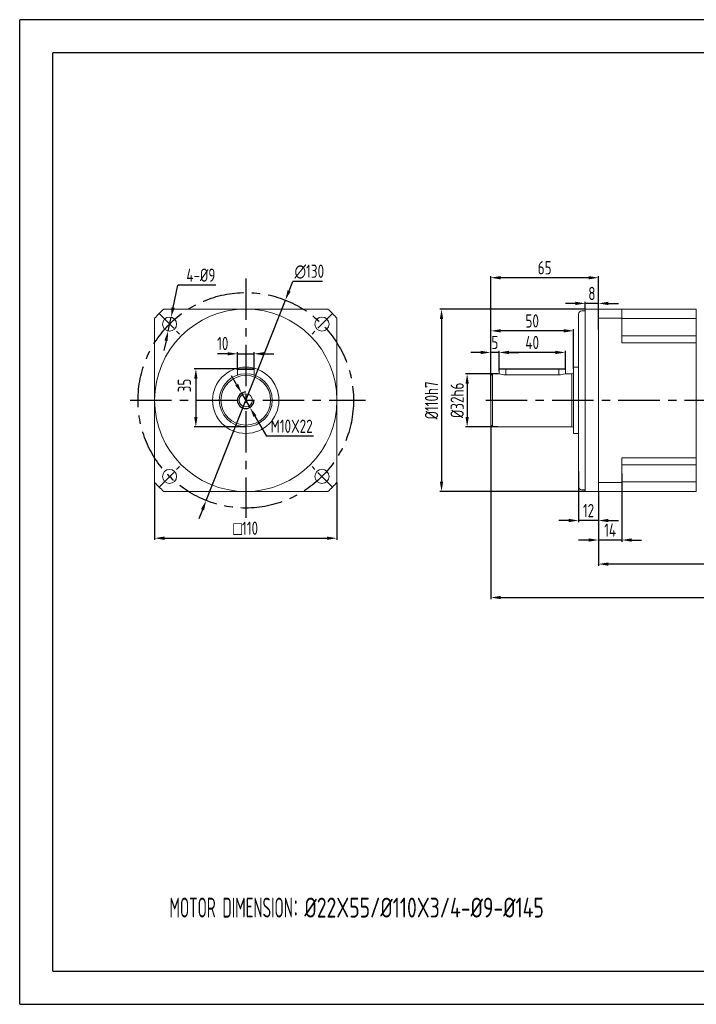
# Model space of a CAD drawing. Header units: millimetres. Extents: x -20 to 820, y -20 to 574.
# Tile 1 of 3: x -20 to 388, y -20 to 574. Entities that reach past the tile are written whole.
import ezdxf

# ---------------------------------------------------------------- set-up
doc = ezdxf.new("R2010")
doc.units = ezdxf.units.MM
doc.header["$LTSCALE"] = 20
doc.linetypes.add('CENTER', pattern=[2, 1.25, -0.25, 0.25, -0.25])
doc.layers.get('0').update_dxf_attribs({"lineweight": 20})
doc.layers.add('1轮廓实线层', color=7, linetype='Continuous', lineweight=20)
for name, color, linetype in [('2细线层', 4, 'Continuous'), ('3中心线层', 1, 'CENTER'), ('7标注层', 4, 'Continuous'), ('图框层', 7, 'Continuous')]:
    doc.layers.add(name, color=color, linetype=linetype)
doc.styles.get("Standard").update_dxf_attribs({"font": 'isocp.shx', "width": 0.8, "bigfont": 'gbcbig.shx'})
doc.styles.add('TH_GBDIM', font='isocp.shx', dxfattribs={"width": 0.8, "bigfont": 'gbcbig.shx'})
doc.dimstyles.new('TH_GBDIM', dxfattribs={"dimscale": 2, "dimtxt": 4, "dimasz": 3, "dimexe": 0.5, "dimexo": 0, "dimgap": 1, "dimtad": 1, "dimtoh": 1, "dimdec": 3, "dimdsep": 46, "dimtxsty": 'TH_GBDIM', "dimcen": 0, "dimclrd": 256, "dimclre": 256, "dimclrt": 256, "dimadec": 3, "dimazin": 2, "dimtfac": 0.714286, "dimtdec": 3, "dimtmove": 0, "dimatfit": 3, "dimfxl": 1, "dimtolj": 1, "dimtzin": 0, "dimlwd": -1, "dimarcsym": 0})
doc.dimstyles.new('TH_GBDIM$0', dxfattribs={"dimscale": 2, "dimtxt": 4, "dimasz": 3, "dimexe": 0.5, "dimexo": 0, "dimgap": 1, "dimtad": 1, "dimtoh": 1, "dimdec": 3, "dimdsep": 46, "dimtxsty": 'TH_GBDIM', "dimcen": 0, "dimclrd": 256, "dimclre": 256, "dimclrt": 256, "dimadec": 3, "dimazin": 2, "dimtfac": 0.714286, "dimtdec": 3, "dimtmove": 0, "dimatfit": 3, "dimfxl": 1, "dimtolj": 1, "dimtzin": 0, "dimlwd": -1, "dimarcsym": 0})

# ---------------------------------------------------------------- blocks, each defined once
blk = doc.blocks.new('*D23')
at = {"layer": '7标注层', "lineweight": -2}
for p, q in [((268.44, 360.38), (248.91, 360.38)), ((268.44, 328.38), (248.91, 328.38))]:
    blk.add_line(p, q, dxfattribs=at)
at = {"layer": '7标注层'}
blk.add_line((249.91, 354.38), (249.91, 334.38), dxfattribs=at)
for points in [[(250.91, 354.38), (248.91, 354.38), (249.91, 360.38)], [(248.91, 334.38), (250.91, 334.38), (249.91, 328.38)]]:
    blk.add_solid(points, dxfattribs=at)
at = {"layer": 'Defpoints', "color": 0}
for p in [(268.44, 360.38), (249.91, 328.38), (268.44, 328.38)]:
    blk.add_point(p, dxfattribs=at)
at = {"layer": '7标注层', "insert": (243.91, 344.38), "char_height": 8, "attachment_point": 5, "rotation": 90}
blk.add_mtext('\\A1;{%%c32}{}{h6{\\H0.7x;}{}}', dxfattribs=at)
blk = doc.blocks.new('*D24')
at = {"layer": '7标注层', "lineweight": -2}
for p, q in [((317.17, 301.44), (317.17, 270.87)), ((329.17, 289.38), (329.17, 270.87))]:
    blk.add_line(p, q, dxfattribs=at)
at = {"layer": '7标注层'}
for p, q in [((311.17, 271.87), (305.17, 271.87)), ((329.17, 271.87), (317.17, 271.87)), ((335.17, 271.87), (341.17, 271.87))]:
    blk.add_line(p, q, dxfattribs=at)
for points in [[(311.17, 270.87), (311.17, 272.87), (317.17, 271.87)], [(335.17, 272.87), (335.17, 270.87), (329.17, 271.87)]]:
    blk.add_solid(points, dxfattribs=at)
at = {"layer": 'Defpoints', "color": 0}
for p in [(317.17, 301.44), (329.17, 289.38), (317.17, 271.87)]:
    blk.add_point(p, dxfattribs=at)
at = {"layer": '7标注层', "insert": (323.17, 277.87), "char_height": 8, "attachment_point": 5}
blk.add_mtext('\\A1;12', dxfattribs=at)
blk = doc.blocks.new('*D25')
at = {"layer": '7标注层', "lineweight": -2}
for p, q in [((343.17, 300.23), (343.17, 259.09)), ((329.17, 284.38), (329.17, 259.09))]:
    blk.add_line(p, q, dxfattribs=at)
at = {"layer": '7标注层'}
for p, q in [((323.17, 260.09), (317.17, 260.09)), ((343.17, 260.09), (329.17, 260.09)), ((349.17, 260.09), (355.17, 260.09))]:
    blk.add_line(p, q, dxfattribs=at)
for points in [[(323.17, 259.09), (323.17, 261.09), (329.17, 260.09)], [(349.17, 261.09), (349.17, 259.09), (343.17, 260.09)]]:
    blk.add_solid(points, dxfattribs=at)
at = {"layer": 'Defpoints', "color": 0}
for p in [(343.17, 300.23), (329.17, 284.38), (329.17, 260.09)]:
    blk.add_point(p, dxfattribs=at)
at = {"layer": '7标注层', "insert": (336.17, 266.09), "char_height": 8, "attachment_point": 5}
blk.add_mtext('\\A1;14', dxfattribs=at)
blk = doc.blocks.new('*D26')
at = {"layer": '7标注层', "lineweight": -2}
for p, q in [((264.17, 344.38), (264.17, 419.33)), ((329.17, 399.15), (329.17, 419.33))]:
    blk.add_line(p, q, dxfattribs=at)
at = {"layer": '7标注层'}
blk.add_line((323.17, 418.33), (270.17, 418.33), dxfattribs=at)
for points in [[(270.17, 419.33), (270.17, 417.33), (264.17, 418.33)], [(323.17, 417.33), (323.17, 419.33), (329.17, 418.33)]]:
    blk.add_solid(points, dxfattribs=at)
at = {"layer": 'Defpoints', "color": 0}
for p in [(264.17, 418.33), (329.17, 399.15), (264.17, 344.38)]:
    blk.add_point(p, dxfattribs=at)
at = {"layer": '7标注层', "insert": (296.67, 424.33), "char_height": 8, "attachment_point": 5}
blk.add_mtext('\\A1;65', dxfattribs=at)
blk = doc.blocks.new('*D27')
at = {"layer": '7标注层', "lineweight": -2}
for p, q in [((269.17, 362.99), (269.17, 374.25)), ((309.17, 362.85), (309.17, 374.25))]:
    blk.add_line(p, q, dxfattribs=at)
at = {"layer": '7标注层'}
blk.add_line((303.17, 373.25), (275.17, 373.25), dxfattribs=at)
for points in [[(275.17, 374.25), (275.17, 372.25), (269.17, 373.25)], [(303.17, 372.25), (303.17, 374.25), (309.17, 373.25)]]:
    blk.add_solid(points, dxfattribs=at)
at = {"layer": 'Defpoints', "color": 0}
for p in [(269.17, 373.25), (269.17, 362.99), (309.17, 362.85)]:
    blk.add_point(p, dxfattribs=at)
at = {"layer": '7标注层', "insert": (289.17, 379.25), "char_height": 8, "attachment_point": 5}
blk.add_mtext('\\A1;40', dxfattribs=at)
blk = doc.blocks.new('*D28')
at = {"layer": '7标注层', "lineweight": -2}
for p, q in [((264.17, 344.38), (264.17, 374.25)), ((269.17, 361.96), (269.17, 374.25))]:
    blk.add_line(p, q, dxfattribs=at)
at = {"layer": '7标注层'}
for p, q in [((258.17, 373.25), (252.17, 373.25)), ((269.17, 373.25), (264.17, 373.25)), ((275.17, 373.25), (281.17, 373.25))]:
    blk.add_line(p, q, dxfattribs=at)
for points in [[(258.17, 372.25), (258.17, 374.25), (264.17, 373.25)], [(275.17, 374.25), (275.17, 372.25), (269.17, 373.25)]]:
    blk.add_solid(points, dxfattribs=at)
at = {"layer": 'Defpoints', "color": 0}
for p in [(264.17, 373.25), (269.17, 361.96), (264.17, 344.38)]:
    blk.add_point(p, dxfattribs=at)
at = {"layer": '7标注层', "insert": (266.67, 379.25), "char_height": 8, "attachment_point": 5}
blk.add_mtext('\\A1;5', dxfattribs=at)
blk = doc.blocks.new('*D29')
at = {"layer": '7标注层', "lineweight": -2}
for p, q in [((264.17, 355.88), (264.17, 387.28)), ((314.17, 363.38), (314.17, 387.28))]:
    blk.add_line(p, q, dxfattribs=at)
at = {"layer": '7标注层'}
blk.add_line((308.17, 386.28), (270.17, 386.28), dxfattribs=at)
for points in [[(270.17, 387.28), (270.17, 385.28), (264.17, 386.28)], [(308.17, 385.28), (308.17, 387.28), (314.17, 386.28)]]:
    blk.add_solid(points, dxfattribs=at)
at = {"layer": 'Defpoints', "color": 0}
for p in [(264.17, 386.28), (314.17, 363.38), (264.17, 355.88)]:
    blk.add_point(p, dxfattribs=at)
at = {"layer": '7标注层', "insert": (289.17, 392.28), "char_height": 8, "attachment_point": 5}
blk.add_mtext('\\A1;50', dxfattribs=at)
blk = doc.blocks.new('*D30')
at = {"layer": '7标注层'}
for p, q in [((315.17, 402.85), (309.17, 402.85)), ((329.17, 402.85), (321.17, 402.85)), ((335.17, 402.85), (341.17, 402.85))]:
    blk.add_line(p, q, dxfattribs=at)
at = {"layer": '7标注层', "lineweight": -2}
for p, q in [((321.17, 399.15), (321.17, 403.85)), ((329.17, 387.17), (329.17, 403.85))]:
    blk.add_line(p, q, dxfattribs=at)
at = {"layer": '7标注层'}
for points in [[(315.17, 401.85), (315.17, 403.85), (321.17, 402.85)], [(335.17, 403.85), (335.17, 401.85), (329.17, 402.85)]]:
    blk.add_solid(points, dxfattribs=at)
at = {"layer": 'Defpoints', "color": 0}
for p in [(321.17, 402.85), (321.17, 399.15), (329.17, 387.17)]:
    blk.add_point(p, dxfattribs=at)
at = {"layer": '7标注层', "insert": (325.17, 408.85), "char_height": 8, "attachment_point": 5}
blk.add_mtext('\\A1;8', dxfattribs=at)
blk = doc.blocks.new('*D31')
at = {"layer": '7标注层', "lineweight": -2}
for p, q in [((61.38, 294.88), (61.38, 260.2)), ((171.38, 294.88), (171.38, 260.2))]:
    blk.add_line(p, q, dxfattribs=at)
at = {"layer": '7标注层'}
blk.add_line((67.38, 261.2), (165.38, 261.2), dxfattribs=at)
for points in [[(67.38, 262.2), (67.38, 260.2), (61.38, 261.2)], [(165.38, 260.2), (165.38, 262.2), (171.38, 261.2)]]:
    blk.add_solid(points, dxfattribs=at)
at = {"layer": 'Defpoints', "color": 0}
for p in [(61.38, 294.88), (171.38, 294.88), (171.38, 261.2)]:
    blk.add_point(p, dxfattribs=at)
at = {"layer": '7标注层', "insert": (116.38, 267.2), "char_height": 8, "attachment_point": 5}
blk.add_mtext('\\A1;{\\Famgdt;o}110', dxfattribs=at)
blk = doc.blocks.new('*D32')
at = {"layer": '7标注层'}
for p, q in [((72.57, 400.37), (75.46, 413.88)), ((98.25, 413.88), (75.46, 413.88)), ((69.53, 386.19), (71.31, 394.5)), ((68.27, 380.32), (67.02, 374.46))]:
    blk.add_line(p, q, dxfattribs=at)
for points in [[(71.59, 400.58), (73.54, 400.16), (71.31, 394.5)], [(69.25, 380.11), (67.3, 380.53), (69.53, 386.19)]]:
    blk.add_solid(points, dxfattribs=at)
at = {"layer": 'Defpoints', "color": 0}
for p in [(71.31, 394.5), (69.53, 386.19)]:
    blk.add_point(p, dxfattribs=at)
at = {"layer": '7标注层', "insert": (89.28, 419.88), "char_height": 8, "attachment_point": 5}
blk.add_mtext('\\A1;{4-%%c9}{}{}', dxfattribs=at)
blk = doc.blocks.new('*D33')
at = {"layer": '7标注层'}
for p, q in [((105.38, 372.45), (99.38, 372.45)), ((111.38, 372.45), (121.38, 372.45)), ((127.38, 372.45), (133.38, 372.45))]:
    blk.add_line(p, q, dxfattribs=at)
at = {"layer": '7标注层', "lineweight": -2}
for p, q in [((111.38, 362.71), (111.38, 373.45)), ((121.38, 362.71), (121.38, 373.45))]:
    blk.add_line(p, q, dxfattribs=at)
at = {"layer": '7标注层'}
for points in [[(105.38, 371.45), (105.38, 373.45), (111.38, 372.45)], [(127.38, 373.45), (127.38, 371.45), (121.38, 372.45)]]:
    blk.add_solid(points, dxfattribs=at)
at = {"layer": 'Defpoints', "color": 0}
for p in [(121.38, 372.45), (111.38, 362.71), (121.38, 362.71)]:
    blk.add_point(p, dxfattribs=at)
at = {"layer": '7标注层', "insert": (102.49, 378.7), "char_height": 8, "attachment_point": 5}
blk.add_mtext('\\A1;10', dxfattribs=at)
blk = doc.blocks.new('*D34')
at = {"layer": '7标注层', "lineweight": -2}
for p, q in [((111.88, 363.38), (85.27, 363.38)), ((116.38, 328.38), (85.27, 328.38))]:
    blk.add_line(p, q, dxfattribs=at)
at = {"layer": '7标注层'}
blk.add_line((86.27, 357.38), (86.27, 334.38), dxfattribs=at)
for points in [[(87.27, 357.38), (85.27, 357.38), (86.27, 363.38)], [(85.27, 334.38), (87.27, 334.38), (86.27, 328.38)]]:
    blk.add_solid(points, dxfattribs=at)
at = {"layer": 'Defpoints', "color": 0}
for p in [(111.88, 363.38), (86.27, 328.38), (116.38, 328.38)]:
    blk.add_point(p, dxfattribs=at)
at = {"layer": '7标注层', "insert": (79.37, 353.32), "char_height": 8, "attachment_point": 5, "rotation": 90}
blk.add_mtext('\\A1;35', dxfattribs=at)
blk = doc.blocks.new('A$C3B472293')
for p, q in [((3, 20), (0, 20)), ((0, 20), (0, -20)), ((3, 20), (3, -20)), ((8, 18.8), (8, 15.98)), ((12, 18.8), (8, 18.8)), ((8.2, 19), (12, 19)), ((12, 18.8), (12, 19)), ((12, 19), (44, 19)), ((12, 18.8), (12, 15.34)), ((44, 18.8), (12, 18.8)), ((44, 19), (47.8, 19)), ((44, 18.8), (44, 15.34)), ((48, 18.8), (44, 18.8)), ((48, 16), (48, 18.8)), ((8, 16), (4, 16)), ((12, 15.34), (44, 15.34)), ((52, 16), (48, 16)), ((52, 16), (53, 15)), ((52, 16), (52, -16)), ((53, 15), (53, -15)), ((52, -16), (4, -16)), ((53, -15), (52, -16)), ((0, -20), (3, -20))]:
    blk.add_line(p, q)
for centre, radius, start, end in [((8.2, 18.8), 0.2, 90, 180), ((47.8, 18.8), 0.2, 0, 90), ((12.13, 28.6), 13.25, 252.11386, 269.45919), ((43.84, 28.8), 13.46, 270.66855, 287.99437)]:
    blk.add_arc(centre, radius, start, end)
at = {"layer": '1轮廓实线层'}
blk.add_line((4, 16), (4, -16), dxfattribs=at)
at = {"layer": '1轮廓实线层', "ltscale": 0.1}
for centre, start, end in [((4, 17), 180, 270), ((4, -17), 90, 180)]:
    blk.add_arc(centre, 1, start, end, dxfattribs=at)
blk = doc.blocks.new('*D35')
at = {"layer": '7标注层'}
for p, q in [((110.88, 353.91), (107.87, 359.1)), ((113.88, 348.71), (118.89, 340.06)), ((121.89, 334.86), (128.9, 322.74)), ((157.14, 322.74), (128.9, 322.74))]:
    blk.add_line(p, q, dxfattribs=at)
for points in [[(110.01, 353.41), (111.74, 354.41), (113.88, 348.71)], [(122.75, 335.36), (121.02, 334.36), (118.89, 340.06)]]:
    blk.add_solid(points, dxfattribs=at)
at = {"layer": 'Defpoints', "color": 0}
for p in [(113.88, 348.71), (118.89, 340.06)]:
    blk.add_point(p, dxfattribs=at)
at = {"layer": '7标注层', "insert": (144.02, 328.74), "char_height": 8, "attachment_point": 5, "style": 'TH_GBDIM'}
blk.add_mtext('\\A1;{M10X22}{}{}', dxfattribs=at)
blk = doc.blocks.new('*D37')
at = {"layer": '7标注层'}
for p, q in [((142.49, 410.41), (144.69, 415.99)), ((162.7, 415.99), (144.69, 415.99)), ((92.48, 283.94), (140.28, 404.83)), ((90.28, 278.36), (88.07, 272.78))]:
    blk.add_line(p, q, dxfattribs=at)
for points in [[(141.56, 410.78), (143.42, 410.04), (140.28, 404.83)], [(91.21, 277.99), (89.35, 278.72), (92.48, 283.94)]]:
    blk.add_solid(points, dxfattribs=at)
at = {"layer": 'Defpoints', "color": 0}
for p in [(140.28, 404.83), (92.48, 283.94)]:
    blk.add_point(p, dxfattribs=at)
at = {"layer": '7标注层', "insert": (154.7, 421.99), "char_height": 8, "attachment_point": 5, "style": 'TH_GBDIM'}
blk.add_mtext('\\A1;∅130', dxfattribs=at)
blk = doc.blocks.new('*D39')
at = {"layer": '7标注层', "lineweight": -2}
for p, q in [((483.17, 299.33), (483.17, 244.59)), ((329.17, 270.38), (329.17, 244.59))]:
    blk.add_line(p, q, dxfattribs=at)
at = {"layer": '7标注层'}
blk.add_line((477.17, 245.59), (335.17, 245.59), dxfattribs=at)
for points in [[(335.17, 246.59), (335.17, 244.59), (329.17, 245.59)], [(477.17, 244.59), (477.17, 246.59), (483.17, 245.59)]]:
    blk.add_solid(points, dxfattribs=at)
at = {"layer": 'Defpoints', "color": 0}
for p in [(483.17, 299.33), (329.17, 270.38), (329.17, 245.59)]:
    blk.add_point(p, dxfattribs=at)
at = {"layer": '7标注层', "insert": (405.64, 251.59), "char_height": 8, "attachment_point": 5, "style": 'TH_GBDIM'}
blk.add_mtext('\\A1;154', dxfattribs=at)
blk = doc.blocks.new('*D40')
at = {"layer": '7标注层', "lineweight": -2}
for p, q in [((321.17, 399.38), (233.46, 399.38)), ((321.17, 289.38), (233.46, 289.38))]:
    blk.add_line(p, q, dxfattribs=at)
at = {"layer": '7标注层'}
blk.add_line((234.46, 393.38), (234.46, 295.38), dxfattribs=at)
for points in [[(235.46, 393.38), (233.46, 393.38), (234.46, 399.38)], [(233.46, 295.38), (235.46, 295.38), (234.46, 289.38)]]:
    blk.add_solid(points, dxfattribs=at)
at = {"layer": 'Defpoints', "color": 0}
for p in [(321.17, 399.38), (234.46, 289.38), (321.17, 289.38)]:
    blk.add_point(p, dxfattribs=at)
at = {"layer": '7标注层', "insert": (228.46, 344.38), "char_height": 8, "attachment_point": 5, "rotation": 90}
blk.add_mtext('\\A1;{%%c110}{}{h7{\\H0.7x;}{}}', dxfattribs=at)
blk = doc.blocks.new('*D150')
at = {"layer": '7标注层', "lineweight": -2}
for p, q in [((538.17, 344.38), (538.17, 224.41)), ((264.17, 329.38), (264.17, 224.41))]:
    blk.add_line(p, q, dxfattribs=at)
at = {"layer": '7标注层', "color": 4}
blk.add_line((270.17, 225.41), (532.17, 225.41), dxfattribs=at)
for points in [[(270.17, 226.41), (270.17, 224.41), (264.17, 225.41)], [(532.17, 224.41), (532.17, 226.41), (538.17, 225.41)]]:
    blk.add_solid(points, dxfattribs=at)
at = {"layer": 'Defpoints', "color": 0}
for p in [(538.17, 344.38), (264.17, 329.38), (538.17, 225.41)]:
    blk.add_point(p, dxfattribs=at)
at = {"layer": '7标注层', "color": 4, "insert": (401.17, 231.41), "char_height": 8, "attachment_point": 5, "style": 'TH_GBDIM'}
blk.add_mtext('\\A1;274', dxfattribs=at)

msp = doc.modelspace()

# ---------------------------------------------------------------- linework, layer by layer
at = {"ltscale": 0.1}
for p, q in [((329.1652, 399.384), (343.1652, 399.384)), ((329.1652, 393.8916), (343.1652, 393.8916)), ((329.1652, 294.8765), (343.1652, 294.8765)), ((329.1652, 289.384), (348.3652, 289.384))]:
    msp.add_line(p, q, dxfattribs=at)
for p, q in [((343.1652, 399.384), (348.3652, 399.384)), ((343.1652, 399.384), (343.1652, 397.3429)), ((348.3652, 399.384), (388.1652, 399.384)), ((388.1652, 399.384), (388.1652, 289.384)), ((388.1652, 399.384), (388.1652, 397.3429)), ((343.1652, 397.3429), (343.1652, 393.657)), ((343.1652, 393.657), (348.3652, 393.657)), ((343.1652, 393.657), (343.1652, 383.3323)), ((348.3652, 393.657), (388.1652, 393.657)), ((388.1652, 397.3429), (388.1652, 393.657)), ((388.1652, 393.657), (388.1652, 344.384)), ((343.1652, 383.3323), (343.1652, 382.0718)), ((343.1652, 382.0718), (343.1652, 379.0251)), ((388.1652, 383.3323), (388.1652, 382.0718)), ((388.1652, 382.0718), (388.1652, 379.0251)), ((343.1652, 379.0251), (348.3652, 379.0251)), ((348.3652, 379.0251), (388.1652, 379.0251)), ((388.1652, 344.384), (388.1652, 295.1111)), ((343.1652, 309.743), (343.1652, 306.6963)), ((343.1652, 309.743), (348.3652, 309.743)), ((348.3652, 309.743), (388.1652, 309.743)), ((388.1652, 309.743), (388.1652, 306.6963)), ((343.1652, 306.6963), (343.1652, 305.4358)), ((343.1652, 305.4358), (343.1652, 295.1111)), ((388.1652, 306.6963), (388.1652, 305.4358)), ((343.1652, 295.1111), (348.3652, 295.1111)), ((343.1652, 295.1111), (343.1652, 291.4252)), ((343.1652, 291.4252), (343.1652, 289.384)), ((348.3652, 295.1111), (388.1652, 295.1111)), ((388.1652, 295.1111), (388.1652, 291.4252)), ((388.1652, 291.4252), (388.1652, 289.384)), ((348.3652, 289.384), (388.1652, 289.384))]:
    msp.add_line(p, q)
for points in [[(343.1652, 383.3323), (348.3652, 383.3323)], [(348.3652, 383.3323), (388.1652, 383.3323)], [(348.3652, 305.4358), (343.1652, 305.4358)], [(388.1652, 305.4358), (348.3652, 305.4358)]]:
    msp.add_open_spline(points, degree=1)
at = {"layer": '1轮廓实线层'}
for p, q in [((66.8745, 399.384), (165.8896, 399.384)), ((319.1652, 398.384), (321.1652, 398.384)), ((329.1652, 399.384), (321.1652, 399.384)), ((321.1652, 399.384), (321.1652, 289.384)), ((329.1652, 399.384), (329.1652, 289.384)), ((388.1652, 399.384), (388.1652, 394.384)), ((388.1652, 399.384), (388.1652, 394.384)), ((61.382, 294.8765), (61.382, 393.8916)), ((171.382, 393.8916), (171.382, 294.8765)), ((317.1652, 396.384), (317.1652, 292.384)), ((111.382, 362.884), (111.382, 359.5827)), ((111.382, 362.884), (121.382, 362.884)), ((111.882, 363.384), (120.882, 363.384)), ((116.382, 363.384), (112.882, 363.384)), ((121.382, 362.884), (121.382, 359.5827)), ((343.1652, 309.743), (343.1652, 289.384)), ((388.1652, 294.384), (388.1652, 289.384)), ((388.1652, 294.384), (388.1652, 289.384)), ((165.8896, 289.384), (66.8745, 289.384)), ((319.1652, 290.384), (321.1652, 290.384)), ((329.1652, 289.384), (321.1652, 289.384))]:
    msp.add_line(p, q, dxfattribs=at)
for centre, radius in [((116.382, 344.384), 55), ((70.4201, 390.346), 4.25), ((162.344, 390.346), 4.25), ((116.382, 344.384), 20), ((116.382, 344.384), 16), ((116.382, 344.384), 15), ((116.382, 344.384), 4), ((70.4201, 298.4221), 4.25), ((162.344, 298.4221), 4.25)]:
    msp.add_circle(centre, radius, dxfattribs=at)
for centre, radius, start, end in [((116.382, 344.384), 74, 131.9915721, 138.0084279), ((116.382, 344.384), 74, 41.9915721, 48.0084279), ((319.1652, 396.384), 2, 90, 180), ((111.882, 362.884), 0.5, 90, 180), ((120.882, 362.884), 0.5, 0, 90), ((116.382, 344.384), 74, 221.9915721, 228.0084279), ((116.382, 344.384), 74, 311.9915721, 318.0084279), ((319.1652, 292.384), 2, 180, 270)]:
    msp.add_arc(centre, radius, start, end, dxfattribs=at)
at = {"layer": '2细线层'}
for p, q in [((-20, -20), (-20, 574)), ((820, 574), (-20, 574)), ((-20, -20), (820, -20))]:
    msp.add_line(p, q, dxfattribs=at)
at = {"layer": '3中心线层'}
for p, q in [((116.382, 417.8309), (116.382, 273.3892)), ((46.6094, 344.384), (188.6492, 344.384)), ((261.1203, 344.3841), (529.3429, 344.3841))]:
    msp.add_line(p, q, dxfattribs=at)
at = {"layer": '3中心线层', "ltscale": 0.5}
for p, q in [((64.0561, 396.7099), (77.0009, 383.7652)), ((168.7079, 396.7099), (155.7632, 383.7652)), ((64.0561, 292.0581), (77.0009, 305.0029)), ((168.7079, 292.0581), (155.7632, 305.0029))]:
    msp.add_line(p, q, dxfattribs=at)
at = {"layer": '3中心线层'}
msp.add_circle((116.382, 344.384), 65, dxfattribs=at)
at = {"layer": '7标注层'}
msp.add_arc((116.382, 344.384), 5, 90, 0, dxfattribs=at)
at = {"layer": '图框层'}
for p, q in [((0, 0), (0, 554)), ((800, 554), (0, 554)), ((0, 0), (800, 0))]:
    msp.add_line(p, q, dxfattribs=at)

# ---------------------------------------------------------------- block references
at = {"layer": '1轮廓实线层', "xscale": -1}
msp.add_blockref('A$C3B472293', (317.1652, 344.384), dxfattribs=at)

# ---------------------------------------------------------------- texts
at = {"layer": '7标注层', "linetype": 'ByBlock', "insert": (70.3572, 44.3485), "char_height": 12, "width": 322.142199, "attachment_point": 1}
msp.add_mtext('{\\W0.6;MOTOR DIMENSION}：%%C22X55/%%C110X3/4-%%C9-%%C145', dxfattribs=at)

# ---------------------------------------------------------------- dimensions: what is measured, and where the dimension line sits
at = {"layer": '7标注层'}
for base, p1, p2, picture, middle in [((264.1652, 418.3286), (329.1652, 399.1528), (264.1652, 344.384), '*D26', (296.6652, 424.3286)), ((264.1652, 386.2829), (314.1652, 363.384), (264.1652, 355.884), '*D29', (289.1652, 392.2829)), ((269.1652, 373.2488), (309.1652, 362.8512), (269.1652, 362.9863), '*D27', (289.1652, 379.2488)), ((329.1652, 260.0898), (343.1652, 300.2271), (329.1652, 284.384), '*D25', (336.1652, 266.0898))]:
    dim = msp.add_linear_dim(base=base, p1=p1, p2=p2, angle=180, dimstyle='TH_GBDIM', override={"dimtxsty": 'Standard'}, dxfattribs=at)
    dim.commit()
    dim.dimension.update_dxf_attribs({"geometry": picture, "text_midpoint": middle})
dim = msp.add_diameter_dim_2p(p1=(69.5302, 386.1902), p2=(71.31, 394.5018), text='{4-%%c9}{}{}', dimstyle='TH_GBDIM', override={"dimtxsty": 'Standard'}, dxfattribs=at)
dim.commit()
dim.dimension.update_dxf_attribs({"geometry": '*D32', "text_midpoint": (89.2766, 413.881), "dimtype": 163})
dim = msp.add_diameter_dim_2p(p1=(92.4832, 283.937), p2=(140.2809, 404.8311), dimstyle='TH_GBDIM', dxfattribs=at)
dim.commit()
dim.dimension.update_dxf_attribs({"geometry": '*D37', "text_midpoint": (154.6955, 421.9905)})
for base, p1, p2, angle, override, picture, middle in [((321.1652, 402.8459), (329.1652, 387.1718), (321.1652, 399.1528), 180, {"dimtxsty": 'Standard'}, '*D30', (325.1652, 402.8459)), ((264.1652, 373.2488), (269.1652, 361.9623), (264.1652, 344.384), 180, {"dimtxsty": 'Standard'}, '*D28', (266.6652, 373.2488)), ((86.2745, 328.384), (111.882, 363.384), (116.382, 328.384), 90, {"dimtxsty": 'Standard', "dimtmove": 2}, '*D34', (79.3687, 353.318)), ((317.1652, 271.8724), (329.1652, 289.384), (317.1652, 301.4439), 180, {"dimtxsty": 'Standard'}, '*D24', (323.1652, 271.8724))]:
    dim = msp.add_linear_dim(base=base, p1=p1, p2=p2, angle=angle, dimstyle='TH_GBDIM', override=override, dxfattribs=at)
    dim.commit()
    dim.dimension.update_dxf_attribs({"geometry": picture, "text_midpoint": middle, "dimtype": 160})
dim = msp.add_linear_dim(base=(234.4559, 289.384), p1=(321.1652, 399.384), p2=(321.1652, 289.384), angle=90, text='{%%c<>}{}{h7{\\H0.7x;}{}}', dimstyle='TH_GBDIM', override={"dimtxsty": 'Standard'}, dxfattribs=at)
dim.commit()
dim.dimension.update_dxf_attribs({"geometry": '*D40', "text_midpoint": (234.4559, 344.384), "dimtype": 160})
dim = msp.add_linear_dim(base=(121.382, 372.4528), p1=(111.382, 362.7143), p2=(121.382, 362.7143), dimstyle='TH_GBDIM', override={"dimtxsty": 'Standard', "dimtmove": 2}, dxfattribs=at)
dim.commit()
dim.dimension.update_dxf_attribs({"geometry": '*D33', "text_midpoint": (102.4876, 378.7034), "dimtype": 160})
dim = msp.add_linear_dim(base=(249.9078, 328.384), p1=(268.4392, 360.384), p2=(268.4392, 328.384), angle=90, text='{%%c<>}{}{h6{\\H0.7x;}{}}', dimstyle='TH_GBDIM', override={"dimtxsty": 'Standard'}, dxfattribs=at)
dim.commit()
dim.dimension.update_dxf_attribs({"geometry": '*D23', "text_midpoint": (243.9078, 344.384)})
dim = msp.add_diameter_dim_2p(p1=(113.879, 348.7124), p2=(118.8851, 340.0557), text='{M10X22}{}{}', dimstyle='TH_GBDIM', override={"dimgap": 1, "dimtad": 1, "dimtih": 0, "dimtoh": 1, "dimdec": 3, "dimlfac": 1, "dimse1": 0, "dimse2": 0, "dimsd1": 0, "dimsd2": 0, "dimtix": 0, "dimtofl": 1, "dimatfit": 3}, dxfattribs=at)
dim.commit()
dim.dimension.update_dxf_attribs({"geometry": '*D35', "text_midpoint": (144.0181, 328.7422)})
dim = msp.add_linear_dim(base=(538.1652, 225.415), p1=(264.1652, 329.384), p2=(538.1652, 344.384), dimstyle='TH_GBDIM$0', override={"dimscale": 2, "dimclrd": 4, "dimclrt": 4}, dxfattribs=at)
dim.commit()
dim.dimension.update_dxf_attribs({"geometry": '*D150', "text_midpoint": (401.1652, 231.415)})
dim = msp.add_linear_dim(base=(329.1652, 245.5943), p1=(483.1652, 299.3269), p2=(329.1652, 270.384), angle=180, dimstyle='TH_GBDIM', dxfattribs=at)
dim.commit()
dim.dimension.update_dxf_attribs({"geometry": '*D39', "text_midpoint": (405.6366, 245.5943), "dimtype": 160})
dim = msp.add_linear_dim(base=(171.382, 261.1963), p1=(61.382, 294.8765), p2=(171.382, 294.8765), text='{\\Famgdt;o}<>', dimstyle='TH_GBDIM', override={"dimtxsty": 'Standard', "dimtol": 0, "dimlim": 0}, dxfattribs=at)
dim.commit()
dim.dimension.update_dxf_attribs({"geometry": '*D31', "text_midpoint": (116.382, 267.1963)})

doc.saveas('drawing.dxf')
